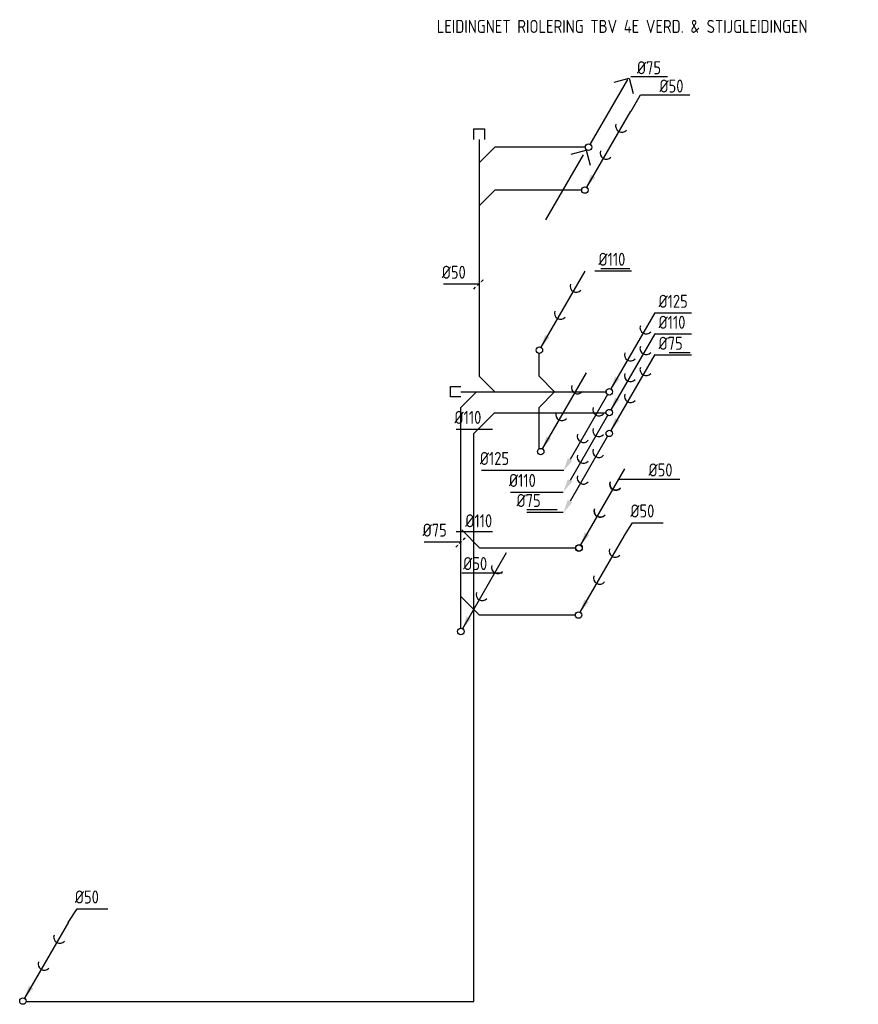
# Model space of a CAD drawing. Extents: x -329828 to 339781, y -55429 to 69176.
# Tile 131 of 140: x 223348 to 231401, y -55429 to -45968. Entities that reach past the tile are written whole.
import ezdxf

# ---------------------------------------------------------------- set-up
doc = ezdxf.new("R2010")
doc.units = 0
doc.header["$LTSCALE"] = 50
doc.linetypes.add('DASHDOT', pattern=[1, 0.5, -0.25, 0, -0.25])
for name, color, linetype in [('52AF', 6, 'CONTINUOUS'), ('53WA', 3, 'DASHDOT'), ('KADER', 7, 'CONTINUOUS')]:
    doc.layers.add(name, color=color, linetype=linetype)
doc.styles.add('ISO25', font='ISO', dxfattribs={"width": 0.9, "height": 125})

# ---------------------------------------------------------------- blocks, each defined once
blk = doc.blocks.new('RIOL2')
at = {"layer": '52AF', "color": 2, "linetype": 'Continuous'}
blk.add_line((436.1, 757.4), (14.8, 27.5), dxfattribs=at)
blk.add_circle((0, 0), 31.2, dxfattribs=at)
at = {"layer": '52AF', "color": 1}
for centre in [(353.6, 614.6), (204.1, 355.6)]:
    blk.add_arc(centre, 58.9, 160.16915, 319.83085, dxfattribs=at)
at = {"layer": '52AF', "color": 2, "linetype": 'Continuous'}
blk.add_solid([(98.4, 122.4), (55.1, 147.4), (14.3, 26.6)], dxfattribs=at)
blk = doc.blocks.new('RIOL')
at = {"layer": '52AF', "color": 2, "linetype": 'Continuous'}
for p, q in [((436.1, 757.4), (14.8, 27.5)), ((-16.5, -26.6), (-377.4, -651.8))]:
    blk.add_line(p, q, dxfattribs=at)
blk.add_circle((0, 0), 31.2, dxfattribs=at)
at = {"layer": '52AF', "color": 1}
for centre in [(353.6, 614.6), (204.1, 355.6), (-100.8, -172.5), (-248.6, -428.4)]:
    blk.add_arc(centre, 58.9, 160.16915, 319.83085, dxfattribs=at)
at = {"layer": '52AF', "color": 2, "linetype": 'Continuous'}
for points in [[(98.4, 122.4), (55.1, 147.4), (14.3, 26.6)], [(-355.8, -664.3), (-399.1, -639.3), (-439.9, -760)]]:
    blk.add_solid(points, dxfattribs=at)
blk = doc.blocks.new('L')
at = {"layer": '53WA', "color": 1, "linetype": 'DASHDOT'}
blk.add_line((-50, -50), (50, 50), dxfattribs=at)

msp = doc.modelspace()

# ---------------------------------------------------------------- linework, layer by layer
at = {"layer": '52AF', "color": 4, "linetype": 'Continuous'}
for p, q in [((228826.5, -47166.6), (229187.5, -46541.4)), ((228401.5, -47891.6), (228762.5, -47266.4))]:
    msp.add_line(p, q, dxfattribs=at)
at = {"layer": '52AF', "color": 2, "linetype": 'Continuous'}
for p, q in [((229055.5, -46568.4), (229200.8, -46530.8)), ((229200.8, -46530.8), (229238.3, -46676.1)), ((228644.3, -47259.7), (228789.5, -47222.2)), ((228789.5, -47222.2), (228827.1, -47367.4))]:
    msp.add_line(p, q, dxfattribs=at)
at = {"layer": '52AF', "color": 1, "linetype": 'Continuous'}
for p, q in [((229217, -46515.5), (229567.9, -46515.5)), ((229309.3, -46691.3), (229784.3, -46691.3)), ((228871.3, -48382.7), (229222.3, -48382.7)), ((229208.1, -48361.1), (228927.9, -48361.1)), ((227417.1, -48507.3), (227768, -48507.3)), ((229448.3, -48988.1), (229799.2, -48988.1)), ((229448.3, -49189.8), (229799.2, -49189.8)), ((229785.1, -49168.2), (229585.1, -49168.2)), ((227539.1, -49902), (227890, -49902)), ((227782.9, -50296.7), (228574, -50296.7)), ((229688.6, -50385.2), (229097.6, -50385.2)), ((228062.5, -50507.4), (228568, -50507.4)), ((228509.3, -50678.6), (228217.1, -50678.6)), ((228217.1, -50700.2), (228568, -50700.2)), ((229233.5, -50800.9), (229528.6, -50800.9)), ((227539.1, -50884.2), (227890, -50884.2)), ((227233.5, -50984.9), (227584.4, -50984.9)), ((227592.9, -51284.3), (227982.4, -51284.3)), ((223899.2, -54510), (224194.3, -54510))]:
    msp.add_line(p, q, dxfattribs=at)
at = {"layer": '52AF', "linetype": 'Continuous'}
for p, q in [((227710.1, -47118.2), (227710.1, -47018.2)), ((227710.1, -47018.2), (227810.1, -47018.2)), ((227810.1, -47018.2), (227810.1, -47118.2)), ((227760.1, -47118.2), (227760.1, -49393.2)), ((227910.1, -47193.2), (227760.1, -47343.2)), ((228785.1, -47193.2), (227910.1, -47193.2)), ((227910.1, -47605.3), (227760.1, -47755.3)), ((228746.4, -47605.3), (227910.1, -47605.3)), ((228335.1, -49393.2), (228335.1, -49168.2)), ((227760.1, -49393.2), (227910.1, -49543.2)), ((228335.1, -49393.2), (228485.1, -49543.2)), ((227485.1, -49593.2), (227485.1, -49493.2)), ((227485.1, -49493.2), (227585.1, -49493.2)), ((227735.1, -49543.2), (227585.1, -49693.2)), ((227585.1, -49543.2), (227735.1, -49543.2)), ((227735.1, -49543.2), (227910.1, -49543.2)), ((227910.1, -49543.2), (228985.1, -49543.2)), ((228485.1, -49543.2), (228335.1, -49693.2)), ((227585.1, -49593.2), (227485.1, -49593.2)), ((227585.1, -51816.1), (227585.1, -49693.2)), ((227906.8, -49746.8), (227709, -49944.5)), ((227906.8, -49746.8), (228982.2, -49746.8)), ((228335.1, -50093.2), (228335.1, -49693.2)), ((227709, -55400.9), (227709, -49944.5)), ((227767.5, -51045.4), (227592.5, -50870.4)), ((228692.5, -51045.4), (227767.5, -51045.4)), ((227763.8, -51688.3), (227588.8, -51513.3)), ((228688.8, -51688.3), (227763.8, -51688.3)), ((223417.7, -55400.9), (227709, -55400.9))]:
    msp.add_line(p, q, dxfattribs=at)
at = {"layer": '52AF', "color": 2, "linetype": 'Continuous'}
for centre in [(228810.1, -47193.2), (228717.5, -51045.4)]:
    msp.add_circle(centre, 31.2, dxfattribs=at)
at = {"layer": '52AF', "color": 1}
for centre in [(229071.1, -50430.8), (228921.6, -50689.8)]:
    msp.add_arc(centre, 58.9, 160.16915, 319.83085, dxfattribs=at)
at = {"layer": '52AF', "color": 2, "linetype": 'Continuous'}
msp.add_solid([(228816, -50923), (228772.7, -50898), (228731.8, -51018.7)], dxfattribs=at)
at = {"layer": '53WA', "color": 1, "linetype": 'Continuous'}
for p, q in [((229219.3, -46845.6), (229309.3, -46691.3)), ((229148.7, -50934.9), (229233.5, -50800.9)), ((223814.4, -54643.9), (223899.2, -54510))]:
    msp.add_line(p, q, dxfattribs=at)
at = {"layer": 'KADER', "color": 1, "linetype": 'Continuous'}
msp.add_line((229448.3, -48786.3), (229799.2, -48786.3), dxfattribs=at)

# ---------------------------------------------------------------- block references
at = {"layer": '52AF', "color": 4, "linetype": 'Continuous'}
for p in [(228776.2, -47605.3), (228338.5, -49143.2), (228719.9, -51042.4), (228713.8, -51688.3), (223379.5, -55397.3)]:
    msp.add_blockref('RIOL2', p, dxfattribs=at)
at = {"layer": '52AF', "color": 1, "linetype": 'Continuous'}
for p in [(227759.1, -48507.3), (227587.4, -50984.9)]:
    msp.add_blockref('L', p, dxfattribs=at)
at = {"layer": '52AF', "color": 4}
for p in [(229010.1, -49543.2), (229010.1, -49743.2), (229010.1, -49943.2)]:
    msp.add_blockref('RIOL', p, dxfattribs=at)
at = {"layer": '52AF', "linetype": 'Continuous'}
for p in [(228351.1, -50118.2), (227585.1, -51847.1)]:
    msp.add_blockref('RIOL2', p, dxfattribs=at)

# ---------------------------------------------------------------- texts
at = {"layer": '52AF', "color": 2, "linetype": 'Continuous', "style": 'ISO25', "width": 0.9}
for s, p in [('LEIDINGNET RIOLERING TBV 4E VERD. & STIJGLEIDINGEN', (227353, -46095.4)), ('%%C75', (229275.5, -46492.3)), ('%%C50', (229491.9, -46668.2)), ('%%C110', (228906.1, -48332.8)), ('%%C50', (227401.3, -48457.5)), ('%%C110', (229483, -48938.2)), ('%%C75', (229483, -49140)), ('%%c110', (227523.2, -49852.1)), ('%%C125', (227767.1, -50246.8)), ('%%C50', (229386.6, -50356.9)), ('%%C110', (228046.6, -50457.5)), ('%%C75', (228119.4, -50650.4)), ('%%C50', (229212.4, -50751.1)), ('%%c110', (227627.7, -50845.4)), ('%%C75', (227217.7, -50935)), ('%%C50', (227607, -51256.6)), ('%%C50', (223878.1, -54460.1))]:
    msp.add_text(s, height=125, dxfattribs=at).set_placement(p)
at = {"layer": 'KADER', "color": 2, "linetype": 'Continuous', "style": 'ISO25', "width": 0.9}
msp.add_text('%%C125', height=125, dxfattribs=at).set_placement((229483, -48736.4))

doc.saveas('drawing.dxf')
